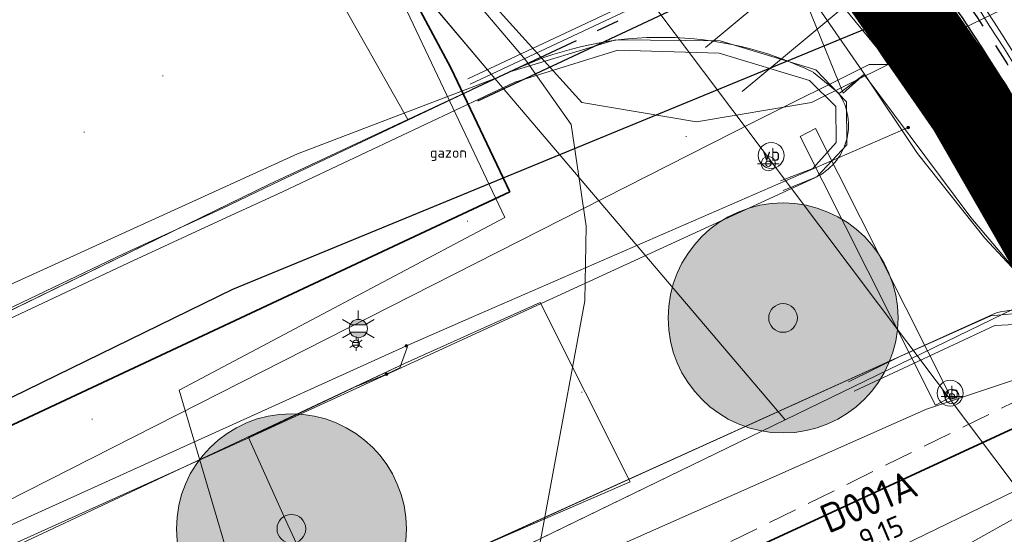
# Model space of a CAD drawing. Header units: metres. Extents: x 163628 to 167855, y 402678 to 405435.
# Tile 115 of 256: x 164456 to 164474, y 403434 to 403443. Entities that reach past the tile are written whole.
import ezdxf
from ezdxf.enums import TextEntityAlignment as Align

# ---------------------------------------------------------------- set-up
doc = ezdxf.new("R2010")
doc.units = ezdxf.units.M
for name, pattern in [('DASHED2', [0.375, 0.25, -0.125]), ('X-CA190022.004-UO-DWM_Snelfietsroute$0$VH-TROTTOIRBAND_180-200', [20, 10, -2, 2, -2, 2, -2]), ('X-CA190022.004-UO-WHM_Riolering gemeente_NLCS_v0.2$0$RI-HUISAANSLUITING', [4.3, 2.5, -1.8])]:
    doc.linetypes.add(name, pattern=pattern)
doc.layers.get('0').update_dxf_attribs({"lineweight": 25})
for name, color, linetype, lineweight in [('B-WE-KW-KUNSTWERK_DUIKER-G', 252, 'Continuous', 18), ('X-CA190022.004-UO-BBM_bebording bebakening markering_v0.4$0$VERKEERSBORDPAAL', 7, 'Continuous', 25), ('X-CA190022.004-UO-BGT_Ondergrond$0$GE_314_WGDRijbaanLokaleweg_Vlak_GEM', 253, 'Continuous', 9), ('X-CA190022.004-UO-BGT_Ondergrond$0$GE_316_WGDFietspad_Vlak_GEM', 253, 'Continuous', 9), ('X-CA190022.004-UO-BGT_Ondergrond$0$GE_367_OWGBerm_groenvoorziening_grasenk_GEM', 253, 'Continuous', 9), ('X-CA190022.004-UO-BGT_Ondergrond$0$GE_401_OTDErf_Vlak_GEM', 253, 'Continuous', 9), ('X-CA190022.004-UO-BGT_Ondergrond$0$GE_814_BRDVerkeersbord_Punt_GEM', 253, 'Continuous', 9), ('X-CA190022.004-UO-BGT_Ondergrond$0$GE_861_PALLichtmast_Punt_GEM', 253, 'Continuous', 9), ('X-CA190022.004-UO-DTM inmeting$0$B-WE-AL-AANPIJLING-T18', 246, 'Continuous', 0), ('X-CA190022.004-UO-DTM inmeting$0$B-WE-IE-MEUBILAIR_WEGMEUBILAIR-S', 246, 'Continuous', 0), ('X-CA190022.004-UO-DTM inmeting$0$B-WE-OG-HOOGTEPUNT-S', 246, 'Continuous', 0), ('X-CA190022.004-UO-DTM inmeting$0$B-WE-VH-KANTOPSLUITING_ACHTERKANTBAND-G', 246, 'Continuous', 0), ('X-CA190022.004-UO-DTM inmeting$0$B-WE-VH-KANTOPSLUITING_VOORKANTBAND-G', 246, 'Continuous', 0), ('X-CA190022.004-UO-DTM inmeting$0$B-WE-VH-VERHARDING_ASFALT-G', 246, 'Continuous', 0), ('X-CA190022.004-UO-DTM inmeting$0$B-WE-VW-3_3_STREEP-G', 246, 'Continuous', 0), ('X-CA190022.004-UO-DWM_Beplanting$0$N-GV-GR-BOOM_SOLITAIR-G', 92, 'Continuous', 18), ('X-CA190022.004-UO-DWM_Beplanting$0$N-WE-GR-BOOM-S', 90, 'Continuous', 18), ('X-CA190022.004-UO-DWM_Snelfietsroute$0$N-WE-VH-KANTOPSLUITING_ACHTERKANTBAND-G', 125, 'Continuous', 25), ('X-CA190022.004-UO-DWM_Snelfietsroute$0$N-WE-VH-KANTOPSLUITING_TROTTOIRBAND_180 200-G', 125, 'X-CA190022.004-UO-DWM_Snelfietsroute$0$VH-TROTTOIRBAND_180-200', 25), ('X-CA190022.004-UO-DWM_Snelfietsroute$0$N-WE-VH-KANTVERHARDING_STREKLAAG-G', 251, 'Continuous', 18), ('X-CA190022.004-UO-GZM_Werkgrens_v0.1$0$N-WE-KG-GRENS_SYSTEEMGRENS-G', 7, 'X-CA190022.004-UO-GZM_Werkgrens_v0.1$0$KG-OG', 35), ('X-CA190022.004-UO-KAD_Percelen$0$B-WE-KG-GRENS_PERCEEL-GV', 150, 'Continuous', 9), ('X-CA190022.004-UO-WHM_Riolering gemeente - drukleidingen_v0.1$0$Riool_onder_druk_asbestcement_leidingen_450_hgml', 214, 'X-CA190022.004-UO-WHM_Riolering gemeente - drukleidingen_v0.1$0$1-200 PERSLEIDING', 25), ('X-CA190022.004-UO-WHM_Riolering gemeente_NLCS_v0.2$0$B-WE-RI-DUIKER-G', 214, 'X-CA190022.004-UO-WHM_Riolering gemeente_NLCS_v0.2$0$RI-HUISAANSLUITING', 15)]:
    doc.layers.add(name, color=color, linetype=linetype, lineweight=lineweight)
doc.layers.add('X-CA190022.004-UO-DTM inmeting$0$X-XX-AL-MEETPUNT-S', color=246, linetype='Continuous', lineweight=0, plot=False)
for name, color, linetype, lineweight, transparency in [('X-CA190022.004-UO-KL_Wenstracé_v0.3$0$N-WE-KL-TRACE_WENSTRACE-G 1.5m', 24, 'Continuous', 35, 0.6), ('X-CA190022.004-UO-KLIC$0$B-OI-KL-DATA_KPN_0000546663_VECT_19O042616-G', 42, 'X-CA190022.004-UO-KLIC$0$1-200 TELEFONIE-KPN', 0, 0.25), ('X-CA190022.004-UO-KLIC$0$B-OI-KL-DATA_ZIGGO BV_0000546674_VECT_19O042616-G', 42, 'X-CA190022.004-UO-KLIC$0$1-200 ZIGGO', 0, 0.25), ('X-CA190022.004-UO-KLIC$0$B-OI-KL-WATER_BW_0000551269_VECT_19O042616-G', 42, 'X-CA190022.004-UO-KLIC$0$1-200 WATERLEIDING', 0, 0.25), ('X-CA190022.004-UO-KLIC$0$B-WE-KL-DATA_MANTELBUIS-G', 42, 'X-CA190022.004-UO-KLIC$0$1-200 DATA', 0, 0.25), ('X-CA190022.004-UO-KLIC$0$B-WE-KL-ET_LS-G', 42, 'X-CA190022.004-UO-KLIC$0$1-200 LAAGSPANNING', 0, 0.25), ('X-CA190022.004-UO-KLIC$0$B-WE-KL-ET_LS_HULPSTUK-S', 42, 'X-CA190022.004-UO-KLIC$0$1-200 LAAGSPANNING', 0, 0.25), ('X-CA190022.004-UO-KLIC$0$B-WE-KL-ET_LS_KABELBED-G', 42, 'X-CA190022.004-UO-KLIC$0$1-200 LAAGSPANNING', 0, 0.25), ('X-CA190022.004-UO-KLIC$0$B-WE-KL-ET_MS-G', 42, 'X-CA190022.004-UO-KLIC$0$1-200 MIDDENSPANNING', 0, 0.25), ('X-CA190022.004-UO-KLIC$0$B-WE-KL-ET_MS_DUCT-G', 42, 'X-CA190022.004-UO-KLIC$0$1-200 MIDDENSPANNING', 0, 0.25), ('X-CA190022.004-UO-KLIC$0$B-WE-KL-ET_MS_MANTELBUIS-G', 42, 'X-CA190022.004-UO-KLIC$0$1-200 MIDDENSPANNING', 0, 0.25)]:
    doc.layers.add(name, color=color, linetype=linetype, lineweight=lineweight, transparency=transparency)
doc.styles.add('X-CA190022.004-UO-BGT_Ondergrond$0$NLCS-ISO', font='NLCS-ISO.ttf')
doc.styles.add('X-CA190022.004-UO-DTM inmeting$0$NLCS-ISO', font='isocpeur.ttf', dxfattribs={"height": 2.5})
doc.styles.add('X-CA190022.004-UO-KLIC$0$NLCS-ISO', font='NLCS-ISO.ttf')
doc.styles.add('X-CA190022.004-UO-WHM_Riolering gemeente - drukleidingen_v0.1$0$NLCS-ISO', font='NLCS-ISO.ttf')
doc.styles.add('X-CA190022.004-UO-WHM_Riolering gemeente_NLCS_v0.2$0$NLCS-ISO-M200-T18', font='NLCS-ISO.ttf', dxfattribs={"height": 0.36})
doc.styles.add('X-CA190022.004-UO-WHM_Riolering gemeente_NLCS_v0.2$0$NLCS-ISO-M200-T25', font='NLCS-ISO.ttf', dxfattribs={"height": 0.5})
doc.linetypes.add('X-CA190022.004-UO-GZM_Werkgrens_v0.1$0$KG-OG', pattern='A,5.5,-1.5,[2,NLCS.SHX,S=0.5,R=0,X=0,Y=0],-1.5', length=8.5)
doc.linetypes.add('X-CA190022.004-UO-KLIC$0$1-200 DATA', pattern='A,1.5,-0.6,["DATA",X-CA190022.004-UO-KLIC$0$NLCS-ISO,S=0.24,R=0,X=-0.5,Y=-0.12],-0.3', length=2.4)
doc.linetypes.add('X-CA190022.004-UO-KLIC$0$1-200 LAAGSPANNING', pattern='A,1.5,-0.6,["LS",X-CA190022.004-UO-KLIC$0$NLCS-ISO,S=0.24,R=0,X=-0.45,Y=-0.12],-0.05', length=2.15)
doc.linetypes.add('X-CA190022.004-UO-KLIC$0$1-200 MIDDENSPANNING', pattern='A,1.5,-0.6,["MS",X-CA190022.004-UO-KLIC$0$NLCS-ISO,S=0.24,R=0,X=-0.5,Y=-0.12],-0.05', length=2.15)
doc.linetypes.add('X-CA190022.004-UO-KLIC$0$1-200 TELEFONIE-KPN', pattern='A,1.5,-0.6,["KPN",X-CA190022.004-UO-KLIC$0$NLCS-ISO,S=0.24,R=0,X=-0.5,Y=-0.12],-0.3', length=2.4)
doc.linetypes.add('X-CA190022.004-UO-KLIC$0$1-200 WATERLEIDING', pattern='A,1.5,-0.6,["WATER",X-CA190022.004-UO-KLIC$0$NLCS-ISO,S=0.24,R=0,X=-0.5,Y=-0.12],-0.65', length=2.75)
doc.linetypes.add('X-CA190022.004-UO-KLIC$0$1-200 ZIGGO', pattern='A,1.5,-0.6,["ZIGGO",X-CA190022.004-UO-KLIC$0$NLCS-ISO,S=0.24,R=0,X=-0.5,Y=-0.12],-0.5', length=2.6)
doc.linetypes.add('X-CA190022.004-UO-WHM_Riolering gemeente - drukleidingen_v0.1$0$1-200 PERSLEIDING', pattern='A,1.5,-0.6,["PERS",X-CA190022.004-UO-WHM_Riolering gemeente - drukleidingen_v0.1$0$NLCS-ISO,S=0.24,R=0,X=-0.5,Y=-0.12],-0.65', length=2.75)

# ---------------------------------------------------------------- blocks, each defined once
blk = doc.blocks.new('X-CA190022.004-UO-BGT_Ondergrond$0$SIE-WEG_PAAL_VERKEERSBORD-SO')
at = {"linetype": 'ByBlock', "lineweight": 18}
blk.add_circle((0, 0), 1.5, dxfattribs=at)
at = {"linetype": 'ByBlock', "lineweight": 18, "style": 'X-CA190022.004-UO-BGT_Ondergrond$0$NLCS-ISO'}
blk.add_text('vb', height=1.5, dxfattribs=at).set_placement((0, 0.13), align=Align.MIDDLE_CENTER)
blk = doc.blocks.new('X-CA190022.004-UO-BGT_Ondergrond$0$IMGEOVerkeersbord')
at = {"xscale": 5, "yscale": 5, "zscale": 5}
blk.add_blockref('X-CA190022.004-UO-BGT_Ondergrond$0$SIE-WEG_PAAL_VERKEERSBORD-SO', (0, 0), dxfattribs=at)
blk = doc.blocks.new('X-CA190022.004-UO-BGT_Ondergrond$0$N-SIE-WEG_LICHTMAST-SO')
h = blk.add_hatch(color=256)
h.paths.add_polyline_path([(1.16, 0.5, 0.658505), (-1.16, 0.5)])
h.paths.add_polyline_path([(-1.16, -0.5, 0.658505), (1.16, -0.5)])
at = {"flags": 128}
for points in [[(0, 1.27), (0, 2.53)], [(-2.19, 1.27), (-1.1, 0.63)], [(-1.16, 0.5), (1.16, 0.5)], [(1.1, 0.63), (2.19, 1.27)], [(-2.19, -1.27), (-1.1, -0.63)], [(-1.16, -0.5), (1.16, -0.5)], [(0, -1.27), (0, -2.53)], [(2.19, -1.27), (1.1, -0.63)]]:
    blk.add_lwpolyline(points, dxfattribs=at)
at = {"ltscale": 0.5}
blk.add_circle((0, 0), 1.27, dxfattribs=at)
at = {"style": 'X-CA190022.004-UO-BGT_Ondergrond$0$NLCS-ISO'}
blk.add_attdef('TYPE', text='', height=1.8, dxfattribs=at).set_placement((0, 2.53), align=Align.BOTTOM_CENTER)
blk = doc.blocks.new('X-CA190022.004-UO-BGT_Ondergrond$0$IMGEOLichtmastpaal')
at = {"xscale": 5, "yscale": 5, "zscale": 5}
blk.add_blockref('X-CA190022.004-UO-BGT_Ondergrond$0$N-SIE-WEG_LICHTMAST-SO', (0.04, 6.39), dxfattribs=at)
blk = doc.blocks.new('X-CA190022.004-UO-DTM inmeting$0$punt')
at = {"color": 0, "lineweight": -2}
blk.add_line((0, 0), (0, 0), dxfattribs=at)
blk = doc.blocks.new('X-CA190022.004-UO-DTM inmeting$0$SIE-WEG_VERKEERSBORD_PAAL')
blk.add_line((-0.3, 0), (0.3, 0))
for radius in [0.2, 0.0745]:
    blk.add_circle((0, 0), radius)
at = {"style": 'X-CA190022.004-UO-DTM inmeting$0$NLCS-ISO'}
blk.add_attdef('VERKEERSBORD', (0.2, 0.202), '', height=0.4, dxfattribs=at)
blk = doc.blocks.new('X-CA190022.004-UO-DTM inmeting$0$SOG-HOOGTEPUNT-SO')
for p, q in [((-0.5, 0), (0.5, 0)), ((0, 0.5), (0, -0.5))]:
    blk.add_line(p, q)
blk = doc.blocks.new('X-CA190022.004-UO-DTM inmeting$0$B-SIE-WEG_LICHTMAST-SO')
at = {"ltscale": 0.1}
for p, q in [((-0.33, 0.19), (-0.67, 0.39)), ((0, 0.39), (0, 0.77)), ((0.33, 0.19), (0.67, 0.39)), ((-0.33, -0.19), (-0.67, -0.39)), ((0, -0.39), (0, -0.77)), ((0.33, -0.19), (0.67, -0.39))]:
    blk.add_line(p, q, dxfattribs=at)
at = {"flags": 128}
for points in [[(-0.35, 0.15), (0.35, 0.15)], [(-0.35, -0.15), (0.35, -0.15)]]:
    blk.add_lwpolyline(points, dxfattribs=at)
at = {"ltscale": 0.1}
blk.add_circle((0, 0), 0.386, dxfattribs=at)
at = {"style": 'X-CA190022.004-UO-DTM inmeting$0$NLCS-ISO'}
blk.add_attdef('TYPE', text='', height=0.549, dxfattribs=at).set_placement((0, 0.77), align=Align.BOTTOM_CENTER)
blk = doc.blocks.new('X-CA190022.004-UO-KLIC$0$SKL-WTB_HULP_MOF-SO')
at = {"linetype": 'ByBlock', "lineweight": 18}
h = blk.add_hatch(color=0, dxfattribs=at)
h.dxf.hatch_style = 1
h.paths.add_polyline_path([(-0.5625, 0, 1), (0.5625, 0, 1)])
at = {"color": 0, "linetype": 'ByBlock', "lineweight": 18}
blk.add_circle((0, 0), 0.5625, dxfattribs=at)
at = {"color": 0, "linetype": 'ByBlock', "lineweight": 18, "style": 'X-CA190022.004-UO-KLIC$0$NLCS-ISO', "flags": 1}
for tag, p in [('TYPE', (1.5, 0)), ('OMSCHRIJVING', (1.5, -3)), ('LABEL', (1.5, -1.5))]:
    blk.add_attdef(tag, p, '', height=1, dxfattribs=at)
blk = doc.blocks.new('X-CA190022.004-UO-DWM_Beplanting$0$sfr nieuwe boom')
at = {"layer": 'X-CA190022.004-UO-DWM_Beplanting$0$N-GV-GR-BOOM_SOLITAIR-G', "transparency": 33554470}
h = blk.add_hatch(color=256, dxfattribs=at)
h.dxf.hatch_style = 1
edge = h.paths.add_edge_path()
edge.add_arc((0, 0), 2, 0, 360)
at = {"layer": 'X-CA190022.004-UO-DWM_Beplanting$0$N-GV-GR-BOOM_SOLITAIR-G'}
h = blk.add_hatch(color=256, dxfattribs=at)
h.dxf.hatch_style = 1
edge = h.paths.add_edge_path()
edge.add_arc((0, 0), 0.25, 0, 360)
for radius in [2, 0.25]:
    blk.add_circle((0, 0), radius, dxfattribs=at)
blk = doc.blocks.new('X-CA190022.004-UO-BBM_bebording bebakening markering_v0.4$0$_Dot')
at = {"color": 0, "linetype": 'ByBlock', "const_width": 0.5}
blk.add_lwpolyline([(-0.25, 0, 1), (0.25, 0, 1)], format="xyb", close=True, dxfattribs=at)

msp = doc.modelspace()

# ---------------------------------------------------------------- linework, layer by layer
at = {"layer": 'B-WE-KW-KUNSTWERK_DUIKER-G', "linetype": 'DASHED2', "ltscale": 2, "flags": 128}
msp.add_lwpolyline([(164441.17, 403419.963), (164488.698, 403443.34)], dxfattribs=at)
at = {"layer": 'X-CA190022.004-UO-BGT_Ondergrond$0$GE_314_WGDRijbaanLokaleweg_Vlak_GEM', "flags": 128}
for points in [[(164442.94, 403489.126), (164443.864, 403488.079), (164449.294, 403481.924), (164481.056, 403444.687), (164480.874, 403444.622), (164483.26, 403441.849), (164483.391, 403441.904), (164502.63, 403419.439), (164497.447, 403415.017), (164495.313, 403417.041), (164491.602, 403420.56), (164476.856, 403434.777), (164474.447, 403437.185), (164474.381, 403437.261), (164474.505, 403437.387), (164473.18, 403438.808), (164472.011, 403440.28), (164471.089, 403441.66), (164464.875, 403450.622), (164464.747, 403450.533), (164455.924, 403463.299), (164454.191, 403465.806)], [(164464.875, 403450.622), (164471.089, 403441.66), (164470.644, 403441.325), (164470.203, 403441.694)], [(164465.039, 403441.76), (164463.143, 403440.873), (164460.688, 403445.214), (164461.218, 403445.485), (164463.246, 403446.523)]]:
    msp.add_lwpolyline(points, dxfattribs=at)
at = {"layer": 'X-CA190022.004-UO-BGT_Ondergrond$0$GE_314_WGDRijbaanLokaleweg_Vlak_GEM'}
msp.add_arc((164467.551, 403436.224), 6.079, 64.1302, 114.4053, dxfattribs=at)
at = {"layer": 'X-CA190022.004-UO-BGT_Ondergrond$0$GE_316_WGDFietspad_Vlak_GEM', "flags": 128}
for points in [[(164470.644, 403441.325), (164471.089, 403441.66), (164472.011, 403440.28), (164473.18, 403438.808), (164474.505, 403437.387), (164474.381, 403437.261)], [(164331.41, 403371.01), (164357.53, 403385.53), (164366.62, 403390.14), (164389.014, 403401.122), (164392.63, 403402.895), (164397.33, 403405.2), (164445.43, 403428.64), (164451.991, 403431.556), (164460.333, 403435.32), (164470.225, 403439.862)], [(164473.316, 403437.484), (164461.749, 403432.244), (164458.26, 403430.62), (164446.97, 403425.58)]]:
    msp.add_lwpolyline(points, dxfattribs=at)
at = {"layer": 'X-CA190022.004-UO-BGT_Ondergrond$0$GE_316_WGDFietspad_Vlak_GEM'}
for centre, radius, start, end in [((164469.806, 403440.774), 1.003, 294.6902, 33.3466), ((164473.682, 403436.579), 0.976, 44.3095, 112.0379)]:
    msp.add_arc(centre, radius, start, end, dxfattribs=at)
at = {"layer": 'X-CA190022.004-UO-BGT_Ondergrond$0$GE_367_OWGBerm_groenvoorziening_grasenk_GEM', "flags": 128}
for points in [[(164130.346, 403241.79), (164158.219, 403255.139), (164171.084, 403263.999), (164179.494, 403270.177), (164194.84, 403282.196), (164211.087, 403295.268), (164231.111, 403310.634), (164235.52, 403313.512), (164245.67, 403321.126), (164272.398, 403339.903), (164288.143, 403349.736), (164298.889, 403356.556), (164334.793, 403377.305), (164364.293, 403392.58), (164387.358, 403404.682), (164390.724, 403406.448), (164393.105, 403407.697), (164407.616, 403414.349), (164425.803, 403423.104), (164434.433, 403427.217), (164453.635, 403436.286), (164460.737, 403439.749), (164463.143, 403440.873), (164465.039, 403441.76)], [(164470.203, 403441.694), (164470.644, 403441.325)], [(164470.225, 403439.862), (164460.333, 403435.32), (164451.991, 403431.556), (164445.43, 403428.64), (164397.33, 403405.2), (164392.63, 403402.895), (164389.014, 403401.122)], [(164136.762, 403226.328), (164137.681, 403227.058), (164154.717, 403240.595), (164179.581, 403260.655), (164183.17, 403263.55), (164218.15, 403291.31), (164235.99, 403304.79), (164243.405, 403310.219), (164247.56, 403313.26), (164252.819, 403316.997), (164260.03, 403322.12), (164268.56, 403327.98), (164276.38, 403333.21), (164299.08, 403347.85), (164321.95, 403361.65), (164333.1, 403368.04), (164350.72, 403377.56), (164372.83, 403389.33), (164399.07, 403402.26), (164446.97, 403425.58), (164458.26, 403430.62), (164461.749, 403432.244), (164473.316, 403437.484)]]:
    msp.add_lwpolyline(points, dxfattribs=at)
at = {"layer": 'X-CA190022.004-UO-BGT_Ondergrond$0$GE_367_OWGBerm_groenvoorziening_grasenk_GEM', "extrusion": (0, 0, -1)}
for centre, radius, start, end in [((-164467.551, 403436.224), 6.079, 65.5947, 115.8698), ((-164469.806, 403440.774), 1.003, 146.6534, 245.3098), ((-164473.682, 403436.579), 0.976, 67.9621, 135.6905)]:
    msp.add_arc(centre, radius, start, end, dxfattribs=at)
at = {"layer": 'X-CA190022.004-UO-BGT_Ondergrond$0$GE_401_OTDErf_Vlak_GEM', "flags": 128}
msp.add_lwpolyline([(164434.276, 403477.925), (164461.218, 403445.485), (164460.688, 403445.214), (164463.143, 403440.873), (164460.737, 403439.749), (164453.635, 403436.286), (164434.433, 403427.217), (164425.803, 403423.104), (164407.616, 403414.349), (164393.105, 403407.697), (164390.724, 403406.448), (164387.358, 403404.682), (164364.293, 403392.58), (164334.793, 403377.305)], dxfattribs=at)
at = {"layer": 'X-CA190022.004-UO-DTM inmeting$0$B-WE-VH-KANTOPSLUITING_ACHTERKANTBAND-G'}
for points in [[(164469.626, 403439.807, 9.784), (164470.187, 403440.02, 9.841), (164470.597, 403440.473, 9.879), (164470.589, 403441.099, 9.889), (164470.132, 403441.55, 9.878), (164468.561, 403442.029, 9.808), (164466.797, 403442.08, 9.752), (164465.006, 403441.522, 9.644), (164460.876, 403439.577, 9.407), (164460.002, 403439.178, 9.276), (164458.28, 403438.383, 9.261)], [(164458.28, 403438.383, 9.262), (164456.103, 403437.357, 9.246)], [(164505.578, 403405.499, 9.016), (164504.692, 403406.551, 9.047), (164504.047, 403407.292, 9.168), (164500.844, 403411.171, 9.384), (164499.563, 403412.631, 9.425), (164497.284, 403414.931, 9.531), (164491.499, 403420.44, 9.741), (164486.07, 403425.668, 9.793), (164484.278, 403427.386, 9.821), (164478.244, 403433.176, 9.912), (164475.32, 403436.021, 9.911), (164474.313, 403437.076, 9.89), (164473.93, 403437.318, 9.891), (164473.357, 403437.289, 9.882), (164471.769, 403436.546, 9.852), (164470.91, 403436.146, 9.705)]]:
    msp.add_polyline3d(points, dxfattribs=at)
at = {"layer": 'X-CA190022.004-UO-DTM inmeting$0$B-WE-VH-KANTOPSLUITING_VOORKANTBAND-G'}
for points in [[(164470.239, 403441.735, 9.792), (164468.578, 403442.24, 9.704), (164466.754, 403442.257, 9.645), (164464.916, 403441.703, 9.545), (164460.805, 403439.753, 9.3), (164459.913, 403439.325, 9.268), (164458.196, 403438.538, 9.251), (164456.009, 403437.496, 9.262)], [(164470.777, 403441.184, 9.821), (164470.239, 403441.735, 9.792)], [(164469.673, 403439.639, 9.772), (164470.256, 403439.877, 9.803), (164470.782, 403440.431, 9.818), (164470.777, 403441.184, 9.821)], [(164505.714, 403405.607, 8.991), (164504.811, 403406.672, 9.018), (164504.192, 403407.429, 9.066), (164501.018, 403411.29, 9.266), (164499.695, 403412.783, 9.319), (164497.443, 403415.067, 9.417), (164491.633, 403420.591, 9.625), (164486.205, 403425.8, 9.704), (164484.433, 403427.513, 9.699), (164478.37, 403433.316, 9.798), (164475.461, 403436.17, 9.794), (164474.433, 403437.22, 9.791), (164473.909, 403437.516, 9.787), (164473.286, 403437.46, 9.799), (164471.688, 403436.748, 9.779), (164470.812, 403436.312, 9.717)]]:
    msp.add_polyline3d(points, dxfattribs=at)
at = {"layer": 'X-CA190022.004-UO-DTM inmeting$0$B-WE-VH-VERHARDING_ASFALT-G'}
for points in [[(164470.714, 403441.331, 9.811), (164469.863, 403443.434, 9.836)], [(164473.828, 403438.113, 9.819), (164472.936, 403439.167, 9.839), (164471.082, 403441.658, 9.854), (164470.714, 403441.331, 9.811)], [(164465.443, 403437.692, 9.566), (164463.084, 403436.632, 9.447)], [(164465.443, 403437.692, 9.566), (164467.01, 403434.571, 9.569)], [(164460.372, 403435.345, 9.343), (164463.084, 403436.632, 9.447)], [(164467.01, 403434.571, 9.569), (164461.76, 403432.296, 9.303), (164461.02, 403433.897, 9.355), (164460.372, 403435.345, 9.343)]]:
    msp.add_polyline3d(points, dxfattribs=at)
at = {"layer": 'X-CA190022.004-UO-DTM inmeting$0$B-WE-VW-3_3_STREEP-G'}
msp.add_polyline3d([(164463.084, 403436.632, 9.447), (164454.691, 403432.691, 9.203)], dxfattribs=at)
at = {"layer": 'X-CA190022.004-UO-DWM_Snelfietsroute$0$N-WE-VH-KANTOPSLUITING_ACHTERKANTBAND-G', "ltscale": 0.2, "flags": 128}
msp.add_lwpolyline([(164464.363, 403441.2), (164469.347, 403443.541, -0.374424), (164472.859, 403442.54, -0.020566), (164476.801, 403435.848, -0.021176)], format="xyb", dxfattribs=at)
at = {"layer": 'X-CA190022.004-UO-DWM_Snelfietsroute$0$N-WE-VH-KANTOPSLUITING_TROTTOIRBAND_180 200-G', "ltscale": 0.2, "flags": 128}
msp.add_lwpolyline([(164464.269, 403441.399), (164469.254, 403443.74, -0.374424), (164473.043, 403442.66, -0.022842), (164476.974, 403435.949, 0.075411), (164479.844, 403432.368, -0.529654), (164479.722, 403431.549)], format="xyb", dxfattribs=at)
at = {"layer": 'X-CA190022.004-UO-DWM_Snelfietsroute$0$N-WE-VH-KANTVERHARDING_STREKLAAG-G', "ltscale": 0.2, "flags": 128}
for points in [[(164464.184, 403441.58), (164469.169, 403443.921, -0.374436), (164473.211, 403442.769, -0.02283), (164477.149, 403436.045, 0.075343), (164479.98, 403432.515, -0.301999), (164480.163, 403431.762, -0.301999)], [(164464.227, 403441.49), (164469.211, 403443.83, -0.37443), (164473.127, 403442.715, -0.022836), (164477.062, 403435.997, 0.075377), (164479.912, 403432.441, -0.354487), (164480.021, 403431.693, -0.354487)]]:
    msp.add_lwpolyline(points, format="xyb", dxfattribs=at)
at = {"layer": 'X-CA190022.004-UO-GZM_Werkgrens_v0.1$0$N-WE-KG-GRENS_SYSTEEMGRENS-G', "ltscale": 0.2, "flags": 128}
for points in [[(164202.447, 403276.261, -0.007014), (164204.684, 403278.194), (164207.732, 403280.631), (164216.351, 403287.471), (164219.004, 403289.434), (164219.375, 403289.729), (164237.184, 403303.185), (164244.587, 403308.605), (164248.73, 403311.638), (164253.977, 403315.367), (164261.175, 403320.48), (164269.682, 403326.324), (164277.478, 403331.538), (164300.139, 403346.153), (164322.964, 403359.926), (164334.073, 403366.292), (164351.665, 403375.797), (164373.742, 403387.55), (164399.95, 403400.464), (164429.28, 403414.743), (164430.124, 403415.141), (164430.948, 403415.506), (164431.777, 403415.846), (164432.615, 403416.161), (164433.462, 403416.453), (164434.316, 403416.72), (164435.176, 403416.962), (164436.043, 403417.179), (164436.306, 403417.259, -0.099821), (164451.982, 403417.179, 0.131087), (164471.53, 403420.948), (164482.533, 403426.243), (164490.693, 403418.8), (164492.586, 403419.707), (164495.404, 403416.53, -0.0101), (164498.074, 403413.536), (164499.385, 403412.005), (164502.276, 403408.653), (164509.274, 403412.948), (164511.768, 403416.461), (164509.186, 403420.201, -0.175036), (164509.321, 403422.135, -0.180129), (164510.517, 403423.431), (164518.825, 403427.315), (164545.03, 403439.927), (164571.695, 403452.754), (164577.955, 403456.064), (164591.472, 403464.142), (164595.446, 403466.159), (164599.431, 403468.182), (164600.854, 403468.863), (164605.94, 403471.242), (164622.016, 403477.758), (164627.273, 403479.889), (164631.947, 403481.905), (164633.267, 403482.539, 0.084778), (164642.609, 403485.38), (164759.332, 403541.386), (164770.974, 403544.815), (164773.272, 403545.397), (164787.887, 403542.29), (164789.899, 403542.38), (164793.252, 403543.048), (164800.24, 403546.814), (164803.671, 403549.366), (164804.774, 403550.36), (164806.983, 403547.387), (164807.907, 403546.199), (164811.87, 403549.281), (164810.953, 403550.46), (164809.512, 403552.406), (164808.343, 403553.575), (164810.024, 403555.089), (164807.827, 403558.012), (164809.834, 403559.516, 0.087199), (164816.707, 403566.833, -0.136189), (164825.151, 403574.239), (164897.952, 403609.34), (164931.093, 403625.32), (165054.784, 403684.96), (165123.155, 403717.926), (165148.566, 403730.033), (165175.654, 403740.478), (165188.146, 403744.824), (165187.632, 403748.092), (165185.258, 403754.932), (165180.038, 403753.689, 0.027846), (165177.051, 403752.466), (165119.698, 403725.141), (165051.309, 403692.167), (164927.618, 403632.527), (164894.477, 403616.547), (164821.676, 403581.445, 0.136189), (164810.016, 403571.218, -0.087199), (164805.039, 403565.919), (164803.02, 403564.408), (164799.415, 403569.204), (164798.615, 403568.604), (164797.815, 403568.006), (164797.216, 403568.806), (164793.371, 403565.926), (164793.97, 403565.126), (164792.376, 403563.932), (164795.885, 403559.064, -0.201548), (164780.097, 403554.057, 0.075656), (164771.169, 403553.982, -0.009755), (164764.075, 403552.536), (164754.286, 403547.799), (164747.474, 403544.606), (164708.34, 403525.583), (164686.218, 403515.365), (164675.148, 403509.865), (164663.524, 403504.258), (164644.327, 403495.071), (164639.493, 403492.723), (164638.201, 403492.127, -0.201818), (164621.846, 403491.8, 0.209498), (164598.58, 403490.973), (164556.157, 403470.566), (164536.299, 403461.008), (164516.318, 403451.408), (164508.232, 403447.512), (164500.187, 403443.642), (164497.203, 403443.008), (164495.09, 403442.274, 0.130794), (164492.913, 403444.811), (164488.435, 403447.885), (164494.899, 403449.835), (164490.315, 403452.233), (164484.484, 403450.597, -0.076427), (164479.748, 403454.723), (164478.799, 403455.857), (164474.918, 403452.962), (164457.343, 403473.566), (164451.257, 403468.374), (164465.519, 403451.653, -0.484297), (164464.817, 403448.113), (164461.416, 403446.394), (164463.893, 403441.77), (164464.916, 403439.614), (164433.017, 403424.683, 0.05166), (164425.3, 403421.703), (164396.431, 403407.648), (164370.094, 403394.67), (164347.884, 403382.848), (164330.182, 403373.283), (164318.908, 403366.822), (164295.903, 403352.941), (164273.086, 403338.225), (164265.193, 403332.947), (164256.594, 403327.039), (164249.344, 403321.888), (164244.05, 403318.127), (164239.86, 403315.06), (164232.409, 403309.604), (164214.476, 403296.054), (164201.289, 403285.589, 0.012131), (164197.414, 403282.357)], [(164476.345, 403432.144, -0.042042), (164474.621, 403434.625), (164474.121, 403435.543, 0.000489), (164474.05, 403435.676), (164451.485, 403425.248, 0.138309), (164468.061, 403428.157)]]:
    msp.add_lwpolyline(points, format="xyb", close=True, dxfattribs=at)
at = {"layer": 'X-CA190022.004-UO-KAD_Percelen$0$B-WE-KG-GRENS_PERCEEL-GV', "flags": 128}
for points in [[(164244.117, 403697.864), (164382.73, 403547.962), (164467.184, 403447.137), (164474.656, 403438.052), (164476.902, 403439.143), (164487.569, 403444.164), (164388.991, 403559.989), (164335.093, 403619.023), (164327.271, 403627.471), (164268.836, 403691.623), (164256.121, 403703.788)], [(164464.658, 403441.585), (164469.708, 403435.65), (164474.656, 403438.052), (164467.184, 403447.137), (164382.73, 403547.962), (164244.117, 403697.864)], [(164218.886, 403685.41), (164219.124, 403685.153), (164241.656, 403660.769), (164259.183, 403641.854), (164276.688, 403622.967), (164299.208, 403598.634), (164319.627, 403576.641), (164339.939, 403554.537), (164362.42, 403530.213), (164375.611, 403515.963), (164394.193, 403505.178), (164412.451, 403494.492), (164427.408, 403485.739), (164430.171, 403482.483), (164464.658, 403441.585)], [(164347.324, 403375.205), (164360.621, 403382.207), (164387.566, 403395.736), (164459.04, 403430.474), (164469.708, 403435.65), (164464.658, 403441.585), (164461.223, 403440.276), (164450.635, 403435.456), (164443.895, 403432.527), (164395.494, 403408.832), (164393.545, 403407.844), (164337.189, 403378.787)]]:
    msp.add_lwpolyline(points, dxfattribs=at)
for points in [[(164595.838, 403501.354), (164555.326, 403482.367), (164489.137, 403451.001), (164492.811, 403446.689), (164487.569, 403444.164), (164476.902, 403439.143), (164474.656, 403438.052), (164469.708, 403435.65), (164459.04, 403430.474), (164460.276, 403427.915), (164478.654, 403436.809), (164549.795, 403471.239), (164610.094, 403500.047), (164740.684, 403562.794), (164887.38, 403633.726), (164885.502, 403637.729), (164830.972, 403611.838), (164787.129, 403591.173), (164774.865, 403585.072), (164771.579, 403589.482), (164763.848, 403582.954), (164722.665, 403561.134), (164654.869, 403529.019)], [(164460.276, 403427.915), (164466.349, 403415.367), (164487.883, 403425.722), (164496.111, 403429.679), (164555.855, 403458.619), (164593.206, 403476.41), (164588.97, 403485.217), (164612.074, 403496.328), (164616.314, 403487.512), (164746.772, 403550.188), (164893.326, 403621.049), (164887.38, 403633.726), (164740.684, 403562.794), (164610.094, 403500.047), (164549.795, 403471.239), (164478.654, 403436.809)], [(164414.532, 403468.035), (164392.43, 403447.617), (164373.258, 403429.906), (164388.35, 403413.494), (164393.545, 403407.844), (164395.494, 403408.832), (164443.895, 403432.527), (164450.635, 403435.456), (164461.223, 403440.276), (164464.658, 403441.585), (164430.171, 403482.483)]]:
    msp.add_lwpolyline(points, close=True, dxfattribs=at)
at = {"layer": 'X-CA190022.004-UO-KL_Wenstracé_v0.3$0$N-WE-KL-TRACE_WENSTRACE-G 1.5m', "lineweight": 18, "ltscale": 0.2, "const_width": 1.5}
msp.add_lwpolyline([(164452.035, 403467.077), (164462.471, 403454.624), (164465.121, 403451.384, -0.063302), (164476.147, 403435.481, 0.046306), (164478.729, 403432.014, 0.046306)], format="xyb", dxfattribs=at)
at = {"layer": 'X-CA190022.004-UO-KLIC$0$B-OI-KL-DATA_KPN_0000546663_VECT_19O042616-G', "flags": 128}
for points in [[(164472.5, 403441.833), (164472.5, 403442.833), (164471.833, 403443.5), (164465.5, 403451.5), (164460.833, 403456.5), (164449.167, 403470.833), (164447.167, 403472.833), (164428.833, 403489.5), (164415.167, 403499.167), (164412.5, 403501.5), (164398.167, 403509.167), (164396.833, 403510.167), (164368.5, 403529.167), (164367.5, 403529.5)], [(164473.167, 403441.833), (164471.167, 403441.833), (164469.167, 403440.833), (164446.833, 403429.5), (164448.167, 403425.833), (164448.833, 403425.5), (164472.167, 403435.833), (164475.167, 403436.833), (164476.5, 403436.833)], [(164473.167, 403441.833), (164474.833, 403438.833), (164475.5, 403438.167), (164476.5, 403438.167)]]:
    msp.add_lwpolyline(points, dxfattribs=at)
at = {"layer": 'X-CA190022.004-UO-KLIC$0$B-OI-KL-DATA_ZIGGO BV_0000546674_VECT_19O042616-G', "flags": 128}
for points in [[(164485.5, 403418.833), (164458.167, 403455.167), (164457.833, 403456.5), (164456.167, 403456.833), (164454.5, 403455.167), (164454.5, 403454.167), (164461.833, 403445.5)], [(164461.833, 403445.5), (164464.833, 403439.167), (164459.167, 403436.167), (164460.833, 403430.5), (164460.5, 403430.167), (164459.167, 403428.5), (164449.167, 403424.5), (164441.833, 403420.833), (164380.833, 403390.167), (164379.5, 403389.833), (164373.167, 403388.833), (164350.167, 403377.167), (164341.167, 403372.167), (164297.833, 403346.833), (164253.5, 403317.5), (164233.167, 403302.5), (164206.167, 403281.5), (164177.167, 403258.5), (164172.833, 403255.5), (164159.167, 403246.5), (164155.833, 403244.833), (164139.167, 403236.833)]]:
    msp.add_lwpolyline(points, dxfattribs=at)
at = {"layer": 'X-CA190022.004-UO-KLIC$0$B-OI-KL-WATER_BW_0000551269_VECT_19O042616-G', "flags": 128}
for points in [[(164481.167, 403446.5), (164471.5, 403441.833)], [(164463.167, 403444.5), (164466.167, 403441.167), (164468.167, 403440.833), (164470.167, 403441.167), (164471.5, 403441.833)], [(164471.5, 403441.833), (164470.833, 403442.833)]]:
    msp.add_lwpolyline(points, dxfattribs=at)
at = {"layer": 'X-CA190022.004-UO-KLIC$0$B-WE-KL-DATA_MANTELBUIS-G'}
for points in [[(164468.321, 403442.129), (164481.345, 403452.956)], [(164468.96, 403441.36), (164481.984, 403452.187)], [(164469.967, 403440.579), (164470.234, 403440.715)], [(164470.234, 403440.715), (164472.591, 403436.043)], [(164469.967, 403440.579), (164472.323, 403435.908)], [(164472.323, 403435.908), (164472.591, 403436.043)]]:
    msp.add_lwpolyline(points, dxfattribs=at)
at = {"layer": 'X-CA190022.004-UO-KLIC$0$B-WE-KL-ET_LS-G'}
for points in [[(164396.688, 403405.825), (164429.357, 403421.624), (164431.182, 403422.478), (164431.373, 403422.567), (164463.117, 403436.937), (164464.246, 403437.432), (164471.848, 403440.734)], [(164463.117, 403436.937), (164463.129, 403436.908), (164463.004, 403436.557), (164462.77, 403436.445)], [(164462.77, 403436.445), (164462.535, 403436.345), (164462.195, 403436.21)]]:
    msp.add_lwpolyline(points, dxfattribs=at)
at = {"layer": 'X-CA190022.004-UO-KLIC$0$B-WE-KL-ET_LS_KABELBED-G'}
msp.add_lwpolyline([(164396.688, 403405.825), (164429.357, 403421.624), (164431.182, 403422.478), (164431.373, 403422.567), (164463.117, 403436.937), (164464.246, 403437.432), (164471.848, 403440.734)], dxfattribs=at)
at = {"layer": 'X-CA190022.004-UO-KLIC$0$B-WE-KL-ET_MS-G', "linetype": 'X-CA190022.004-UO-KLIC$0$1-200 MIDDENSPANNING'}
msp.add_lwpolyline([(164433.724, 403478.917), (164465.188, 403441.913), (164465.983, 403440.789), (164466.243, 403439.019), (164466.22, 403437.719), (164465.053, 403431.386), (164464.745, 403427.72), (164465.931, 403416.793), (164465.94, 403416.708), (164465.544, 403415.998), (164465.276, 403415.87), (164463.848, 403415.179), (164443.109, 403404.97)], dxfattribs=at)
at = {"layer": 'X-CA190022.004-UO-KLIC$0$B-WE-KL-ET_MS_DUCT-G'}
msp.add_lwpolyline([(164465.053, 403431.386), (164465.637, 403434.552), (164466.22, 403437.719)], dxfattribs=at)
at = {"layer": 'X-CA190022.004-UO-KLIC$0$B-WE-KL-ET_MS_MANTELBUIS-G'}
msp.add_lwpolyline([(164465.053, 403431.386), (164465.637, 403434.552), (164466.22, 403437.719)], dxfattribs=at)
at = {"layer": 'X-CA190022.004-UO-WHM_Riolering gemeente - drukleidingen_v0.1$0$Riool_onder_druk_asbestcement_leidingen_450_hgml', "flags": 128}
msp.add_lwpolyline([(164041.696, 403048.992), (164057.888, 403035.424), (164070.8, 403024.32), (164076.496, 403019.328), (164079.76, 403016.48), (164082.848, 403012.704), (164084.864, 403008.736), (164086.912, 403005.44), (164088.24, 403003.712), (164089.904, 403003.232), (164092.128, 403003.424), (164116.608, 403031.04), (164116.752, 403031.168), (164117.68, 403031.648), (164118.544, 403031.776), (164122.064, 403033.44), (164124.032, 403035.04), (164124.784, 403035.936), (164125.312, 403037.056), (164126.064, 403038.368), (164134.208, 403045.856), (164137.376, 403046.4), (164138.528, 403047.648), (164139.696, 403049.28), (164141.136, 403053.856), (164140.736, 403063.616), (164140.112, 403073.6), (164139.392, 403087.488), (164139.776, 403097.952), (164140.624, 403111.296), (164141.568, 403118.976), (164143.136, 403130.272), (164144.672, 403139.872), (164150.432, 403160.832), (164151.712, 403164.672), (164156.464, 403179.872), (164160.544, 403191.712), (164166.16, 403202.752), (164175.232, 403217.632), (164180.096, 403224.64), (164187.872, 403234.592), (164197.312, 403245.472), (164203.024, 403251.424), (164211.424, 403259.328), (164220.304, 403266.816), (164227.968, 403272.832), (164232.576, 403276.224), (164236.656, 403279.04), (164241.104, 403282.144), (164246.656, 403285.536), (164249.632, 403287.488), (164256.256, 403291.168), (164259.76, 403293.184), (164260.144, 403297.088), (164246.416, 403316.8), (164247.408, 403319.968), (164248.192, 403320.736), (164272.64, 403337.44), (164290.144, 403348.416), (164313.152, 403362.88), (164354.304, 403385.824), (164384.944, 403401.824), (164413.664, 403415.84), (164451.424, 403433.696), (164460.096, 403437.92), (164471.904, 403442.784), (164480.64, 403446.112), (164489.584, 403449.632), (164495.968, 403452.448), (164501.664, 403455.424), (164505.312, 403457.312)], dxfattribs=at)
at = {"layer": 'X-CA190022.004-UO-WHM_Riolering gemeente_NLCS_v0.2$0$B-WE-RI-DUIKER-G'}
msp.add_line((164472, 403432.992), (164480.992, 403438.016), dxfattribs=at)

# ---------------------------------------------------------------- block references
at = {"layer": 'X-CA190022.004-UO-BBM_bebording bebakening markering_v0.4$0$VERKEERSBORDPAAL', "xscale": 0.2, "yscale": 0.2, "zscale": 0.2, "rotation": 4.311747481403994}
msp.add_blockref('X-CA190022.004-UO-BBM_bebording bebakening markering_v0.4$0$_Dot', (164472.136, 403441.686), dxfattribs=at)
at = {"layer": 'X-CA190022.004-UO-BGT_Ondergrond$0$GE_814_BRDVerkeersbord_Punt_GEM', "xscale": 0.03, "yscale": 0.03, "zscale": 0.02}
for p in [(164469.465, 403440.249), (164472.579, 403436.113)]:
    msp.add_blockref('X-CA190022.004-UO-BGT_Ondergrond$0$IMGEOVerkeersbord', p, dxfattribs=at)
at = {"layer": 'X-CA190022.004-UO-BGT_Ondergrond$0$GE_861_PALLichtmast_Punt_GEM', "xscale": 0.025, "yscale": 0.025, "zscale": 0.025}
msp.add_blockref('X-CA190022.004-UO-BGT_Ondergrond$0$IMGEOLichtmastpaal', (164462.28, 403437.078), dxfattribs=at)
at = {"layer": 'X-CA190022.004-UO-DTM inmeting$0$B-WE-IE-MEUBILAIR_WEGMEUBILAIR-S', "linetype": 'ByBlock', "lineweight": -2}
for name, p, xscale, yscale, zscale in [('X-CA190022.004-UO-DTM inmeting$0$SIE-WEG_VERKEERSBORD_PAAL', (164469.415, 403440.105, 9.811), 0.6250000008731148, 0.6250000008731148, 0.6250000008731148), ('X-CA190022.004-UO-DTM inmeting$0$B-SIE-WEG_LICHTMAST-SO', (164462.241, 403436.973, 9.413), 0.1620167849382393, 0.1620167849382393, 0.1620167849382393), ('X-CA190022.004-UO-DTM inmeting$0$SIE-WEG_VERKEERSBORD_PAAL', (164472.608, 403436.057, 9.875), 0.6250000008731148, 0.6250000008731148, 0.6250000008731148)]:
    msp.add_blockref(name, p, dxfattribs=dict(at, xscale=xscale, yscale=yscale, zscale=zscale))
at = {"layer": 'X-CA190022.004-UO-DTM inmeting$0$B-WE-OG-HOOGTEPUNT-S', "linetype": 'ByBlock', "lineweight": -2, "xscale": 0.01, "yscale": 0.01, "zscale": 0.01}
for p in [(164458.878, 403441.632, 9.374), (164457.513, 403440.655, 9.358), (164467.987, 403440.578, 9.739), (164464.183, 403439.107, 9.506), (164466.17, 403436.133, 9.578), (164457.649, 403435.659, 9.241)]:
    msp.add_blockref('X-CA190022.004-UO-DTM inmeting$0$SOG-HOOGTEPUNT-SO', p, dxfattribs=at)
at = {"layer": 'X-CA190022.004-UO-DTM inmeting$0$X-XX-AL-MEETPUNT-S', "linetype": 'ByBlock', "lineweight": -2}
for p in [(164466.754, 403442.257, 9.645), (164468.578, 403442.24, 9.704), (164466.797, 403442.08, 9.752), (164468.561, 403442.029, 9.808), (164464.916, 403441.703, 9.545), (164470.239, 403441.735, 9.792), (164465.006, 403441.522, 9.644), (164470.132, 403441.55, 9.878), (164471.082, 403441.658, 9.854), (164470.714, 403441.331, 9.811), (164470.777, 403441.184, 9.821), (164470.589, 403441.099, 9.889), (164470.597, 403440.473, 9.879), (164470.782, 403440.431, 9.818), (164463.849, 403440.271, 9.512), (164470.187, 403440.02, 9.841), (164469.626, 403439.807, 9.784), (164470.256, 403439.877, 9.803), (164460.805, 403439.753, 9.3), (164469.673, 403439.639, 9.772), (164460.876, 403439.577, 9.407), (164459.913, 403439.325, 9.268), (164460.002, 403439.178, 9.276), (164472.936, 403439.167, 9.839), (164458.196, 403438.538, 9.251), (164458.28, 403438.383, 9.261), (164465.443, 403437.692, 9.566), (164473.286, 403437.46, 9.799), (164473.357, 403437.289, 9.882), (164471.688, 403436.748, 9.779), (164463.084, 403436.632, 9.447), (164471.769, 403436.546, 9.852), (164470.812, 403436.312, 9.717), (164470.91, 403436.146, 9.705), (164460.372, 403435.345, 9.343), (164467.01, 403434.571, 9.569), (164461.02, 403433.897, 9.355)]:
    msp.add_blockref('X-CA190022.004-UO-DTM inmeting$0$punt', p, dxfattribs=at)
at = {"layer": 'X-CA190022.004-UO-DWM_Beplanting$0$N-WE-GR-BOOM-S', "rotation": 153.3819523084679}
for p in [(164469.671, 403437.422), (164461.117, 403433.755)]:
    msp.add_blockref('X-CA190022.004-UO-DWM_Beplanting$0$sfr nieuwe boom', p, dxfattribs=at)
at = {"layer": 'X-CA190022.004-UO-KLIC$0$B-WE-KL-ET_LS_HULPSTUK-S', "xscale": 0.04, "yscale": 0.04, "zscale": 0.2}
for p in [(164471.848, 403440.734), (164463.117, 403436.937), (164462.77, 403436.445)]:
    msp.add_blockref('X-CA190022.004-UO-KLIC$0$SKL-WTB_HULP_MOF-SO', p, dxfattribs=at)

# ---------------------------------------------------------------- texts
at = {"layer": 'X-CA190022.004-UO-DTM inmeting$0$B-WE-AL-AANPIJLING-T18', "linetype": 'ByBlock', "insert": (164463.849, 403440.271, 9.512), "char_height": 0.18, "attachment_point": 5, "style": 'X-CA190022.004-UO-DTM inmeting$0$NLCS-ISO'}
msp.add_mtext('gazon', dxfattribs=at)
at = {"layer": 'X-CA190022.004-UO-WHM_Riolering gemeente_NLCS_v0.2$0$B-WE-RI-DUIKER-G'}
for s, height, style, p in [('D001A', 0.5, 'X-CA190022.004-UO-WHM_Riolering gemeente_NLCS_v0.2$0$NLCS-ISO-M200-T25', (164470.46, 403433.666)), ('9.15', 0.36, 'X-CA190022.004-UO-WHM_Riolering gemeente_NLCS_v0.2$0$NLCS-ISO-M200-T18', (164471.092, 403433.369))]:
    msp.add_text(s, height=height, rotation=22.91, dxfattribs=dict(at, style=style)).set_placement(p)

doc.saveas('drawing.dxf')
